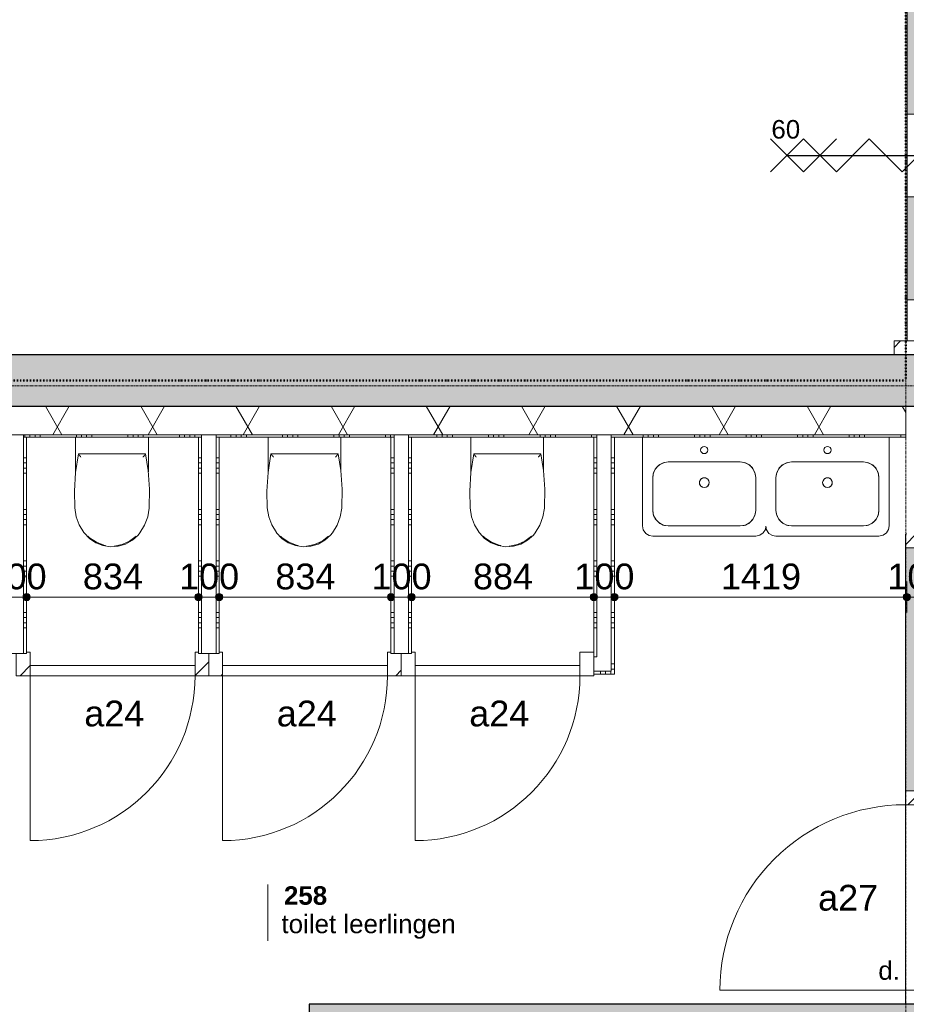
# Model space of a CAD drawing. Header units: millimetres. Extents: x 23523 to 72739, y 19604 to 59318.
# Tile 10 of 44: x 44328 to 48630, y 34799 to 39576. Entities that reach past the tile are written whole.
import ezdxf

# ---------------------------------------------------------------- set-up
doc = ezdxf.new("R2010")
doc.units = ezdxf.units.MM
doc.linetypes.add('Dash dot', pattern=[15.875, 6.35, -4.7625, 0, -4.7625])
doc.linetypes.add('stramien', pattern=[22.225, 12.7, -3.175, 3.175, -3.175])
doc.layers.add('00_Algemeen', color=7, linetype='Continuous', lineweight=9, true_color=0x00a600)
for name, color, linetype, lineweight in [('00_Algemeen-50', 7, 'Continuous', 9), ('22_Metselwerk', 7, 'Continuous', 18), ('30_Kozijnen-ramen-deuren', 7, 'Continuous', 9)]:
    doc.layers.add(name, color=color, linetype=linetype, lineweight=lineweight)
doc.styles.add('Arial', font='arial.ttf', dxfattribs={"height": 125})
doc.styles.add('Arial_5', font='arial.ttf', dxfattribs={"height": 90})
doc.styles.add('Arial_B_1', font='arialbd.ttf', dxfattribs={"height": 90})
doc.dimstyles.new('00_AEE_maatvoering_2_5mm', dxfattribs={"dimscale": 304.8, "dimtxt": 127.532425, "dimasz": 0.459318, "dimexe": 0.246063, "dimexo": 0.0625, "dimgap": 0, "dimtad": 1, "dimdec": 0, "dimzin": 0, "dimdsep": 46, "dimtxsty": 'Arial', "dimblk1": 'DOTSMALL', "dimblk2": 'DOTSMALL', "dimsah": 1, "dimcen": 0.09, "dimdle": 0.246063, "dimazin": 0, "dimtfac": 1, "dimtdec": 4, "dimtix": 1, "dimtmove": 0, "dimatfit": 3, "dimfxl": 0.246063, "dimfxlon": 1, "dimtvp": 1, "dimtolj": 1, "dimtzin": 0, "dimarcsym": 2})
pattern_1 = [(315, (-35317, 54055), (106.06602, 106.06602), [])]
pattern_2 = [(180, (45295.54, 37125), (9e-13, -250), []), (180, (45295.54, 37150), (9e-13, -250), []), (180, (45295.54, 37175), (9e-13, -250), []), (180, (45295.54, 37200), (9e-13, -250), [])]
pattern_3 = [(180, (46229.54, 37125), (9e-13, -250), []), (180, (46229.54, 37150), (9e-13, -250), []), (180, (46229.54, 37175), (9e-13, -250), []), (180, (46229.54, 37200), (9e-13, -250), [])]
pattern_4 = [(180, (47213.54, 37125), (9e-13, -250), []), (180, (47213.54, 37150), (9e-13, -250), []), (180, (47213.54, 37175), (9e-13, -250), []), (180, (47213.54, 37200), (9e-13, -250), [])]

# ---------------------------------------------------------------- blocks, each defined once
blk = doc.blocks.new('Direct Shape - Basic Wall_NLRS_22_WA_beton prefab 200_gen_AT_814324-1202279-02 tweede verdieping - B')
at = {"layer": '22_Metselwerk', "lineweight": 9}
blk.add_hatch(color=256, dxfattribs=at).paths.add_polyline_path([(0, -100), (3020, -100), (3020, 100), (0, 100)])
at = {"layer": '22_Metselwerk', "lineweight": 30}
for p, q in [((3020, 100), (0, 100)), ((0, 100), (0, -100)), ((3020, -100), (3020, 100)), ((0, -100), (3020, -100))]:
    blk.add_line(p, q, dxfattribs=at)
blk = doc.blocks.new('Direct Shape - Basic Wall_NLRS_22_WA_beton prefab 250_gen_AT_800436-1202342-02 tweede verdieping - B')
at = {"layer": '22_Metselwerk', "lineweight": 9}
h = blk.add_hatch(color=256, dxfattribs=at)
h.paths.add_polyline_path([(8041.3, -125), (11150, -125), (11150, 125), (5280, 125), (5280, -125), (7875.8, -125)])
h.paths.add_polyline_path([(3346, -125), (3346, 125), (0, 125), (0, -125), (1587.5, -125)])
at = {"layer": '22_Metselwerk', "lineweight": 30}
for p, q in [((11150, 125), (5280, 125)), ((5280, -125), (11150, -125))]:
    blk.add_line(p, q, dxfattribs=at)
blk = doc.blocks.new('2410-10368 v1 - IFC-model constructie _zonder onderbouw_ _MM21228__ifc-1-02 tweede verdieping - B')
at = {"layer": '22_Metselwerk', "lineweight": 9}
for name, p in [('Direct Shape - Basic Wall_NLRS_22_WA_beton prefab 250_gen_AT_800436-1202342-02 tweede verdieping - B', (43050, 37825)), ('Direct Shape - Basic Wall_NLRS_22_WA_beton prefab 200_gen_AT_814324-1202279-02 tweede verdieping - B', (51105, 34700))]:
    blk.add_blockref(name, p, dxfattribs=at)
blk = doc.blocks.new('32_AEE_VO_FIX_Binnendeuren - D_1800x2300_Deur_zijlicht rechts 1180 meranti-8437956-02 tweede verdieping - B')
at = {"layer": '30_Kozijnen-ramen-deuren', "true_color": 0xc0c0c0}
h = blk.add_hatch(dxfattribs=at)
h.set_pattern_fill('FP_56', color=9, style=0, pattern_type=2)
h.set_pattern_definition(pattern_1)
h.paths.add_polyline_path([(-517, -57), (-450, -57), (-450, 57), (-517, 57)])
h.paths.add_polyline_path([(1697, -57), (1764, -57), (1764, 57), (1697, 57), (1697, -50)])
h = blk.add_hatch(dxfattribs=at)
h.set_pattern_fill('FP_56', color=9, style=0, pattern_type=2)
h.set_pattern_definition(pattern_1)
h.paths.add_polyline_path([(450, -57), (517, -57), (517, 57), (450, 57)])
at = {"layer": '30_Kozijnen-ramen-deuren', "true_color": 0xc5c7c4}
blk.add_hatch(color=9, dxfattribs=at).paths.add_polyline_path([(517, 7), (517, -57), (1697, -57), (1697, 57), (517, 57)])
at = {"layer": '30_Kozijnen-ramen-deuren'}
for p, q in [((-450, 57), (-517, 57)), ((450, 57), (-450, 57)), ((-450, 57), (-450, 7)), ((-450, -57), (-450, 57)), ((450, 7), (450, 57)), ((517, 57), (450, 57)), ((450, 57), (450, -57)), ((1697, 57), (517, 57)), ((517, -57), (517, 57)), ((1697, 57), (1697, -57)), ((1764, 57), (1697, 57)), ((1764, 50), (1764, 57)), ((-450, 7), (450, 7)), ((-517, -57), (-450, -57)), ((450, -57), (517, -57)), ((517, -57), (1697, -57)), ((1697, -57), (1764, -57)), ((1764, -57), (1764, -50))]:
    blk.add_line(p, q, dxfattribs=at)
blk = doc.blocks.new('32_AEE_VO_FIX_Binnendeuren - DD_1800x2300_glasdeuren meranti bw-8429328-02 tweede verdieping - B')
at = {"layer": '30_Kozijnen-ramen-deuren', "true_color": 0xc0c0c0}
h = blk.add_hatch(dxfattribs=at)
h.set_pattern_fill('FP_73', color=9, style=0, pattern_type=2)
h.set_pattern_definition([(135, (38917, -54000), (-106.06602, -106.06602), [])])
h.paths.add_polyline_path([(967, 57), (900, 57), (900, -57), (967, -57)])
h.paths.add_polyline_path([(-900, -57), (-900, 57), (-967, 57), (-967, -57)])
at = {"layer": '30_Kozijnen-ramen-deuren', "true_color": 0xbfbfbf}
for points in [[(-200, 57), (-700, 57), (-700, 7), (-200, 7)], [(700, 7), (700, 57), (200, 57), (200, 7)]]:
    blk.add_hatch(color=9, dxfattribs=at).paths.add_polyline_path(points)
at = {"layer": '30_Kozijnen-ramen-deuren'}
for p, q in [((-900, 57), (-967, 57)), ((-967, 57), (-967, 50)), ((-700, 57), (-900, 57)), ((-900, 57), (-900, 7)), ((-900, -57), (-900, 57)), ((-200, 57), (-700, 57)), ((-700, 7), (-700, 57)), ((0, 57), (-200, 57)), ((-200, 57), (-200, 7)), ((0, 57), (200, 57)), ((0, 7), (0, 57)), ((0, 7), (0, 57)), ((200, 57), (700, 57)), ((200, 57), (200, 7)), ((700, 57), (900, 57)), ((700, 7), (700, 57)), ((900, 57), (900, 7)), ((900, 57), (900, -57)), ((967, 57), (900, 57)), ((-900, 7), (-700, 7)), ((-700, 7), (-200, 7)), ((-200, 7), (0, 7)), ((200, 7), (0, 7)), ((700, 7), (200, 7)), ((900, 7), (700, 7)), ((-967, -50), (-967, -57)), ((-967, -57), (-900, -57)), ((900, -57), (967, -57))]:
    blk.add_line(p, q, dxfattribs=at)
blk = doc.blocks.new('32_AEE_VO_FIX_Binnendeuren - D_800x2300_Toiletdeur vast meranti-V48-02 tweede verdieping - B')
at = {"layer": '30_Kozijnen-ramen-deuren', "true_color": 0xc0c0c0}
h = blk.add_hatch(dxfattribs=at)
h.set_pattern_fill('FP_105', color=9, style=0, pattern_type=2)
h.set_pattern_definition([(45, (-50151, -36450), (-106.066, 106.066), [])])
h.paths.add_polyline_path([(467, -57), (467, 50), (417, 50), (417, 57), (400, 57), (400, -57), (443.8, -57)])
h.paths.add_polyline_path([(-467, -57), (-400, -57), (-400, 57), (-417, 57), (-417, 50), (-467, 50)])
at = {"layer": '30_Kozijnen-ramen-deuren'}
for p, q in [((-467, -57), (-467, 50)), ((-417, 57), (-400, 57)), ((-400, 57), (-400, -57)), ((400, 57), (417, 57)), ((400, -57), (400, 57)), ((467, 50), (467, -57)), ((-400, -7), (400, -7)), ((-400, -57), (-400, -7)), ((400, -7), (400, -57)), ((-400, -57), (-467, -57)), ((400, -57), (-400, -57)), ((467, -57), (400, -57))]:
    blk.add_line(p, q, dxfattribs=at)
blk = doc.blocks.new('32_AEE_VO_FIX_Binnendeuren - D_800x2300_Toiletdeur vast meranti-V49-02 tweede verdieping - B')
at = {"layer": '30_Kozijnen-ramen-deuren', "true_color": 0xc0c0c0}
h = blk.add_hatch(dxfattribs=at)
h.set_pattern_fill('FP_106', color=9, style=0, pattern_type=2)
h.set_pattern_definition([(45, (-51085, -36450), (-106.066, 106.066), [])])
h.paths.add_polyline_path([(432, -57), (467, -57), (467, 50), (417, 50), (417, 57), (400, 57), (400, -57)])
h.paths.add_polyline_path([(-432, -57), (-400, -57), (-400, 57), (-417, 57), (-417, 50), (-467, 50), (-467, -57)])
at = {"layer": '30_Kozijnen-ramen-deuren'}
for p, q in [((-467, -57), (-467, 50)), ((-417, 57), (-400, 57)), ((-400, 57), (-400, -57)), ((400, 57), (417, 57)), ((400, -57), (400, 57)), ((467, 50), (467, -57)), ((-400, -7), (400, -7)), ((-400, -57), (-400, -7)), ((400, -7), (400, -57)), ((-400, -57), (-467, -57)), ((400, -57), (-400, -57)), ((467, -57), (400, -57))]:
    blk.add_line(p, q, dxfattribs=at)
blk = doc.blocks.new('32_AEE_VO_FIX_Binnendeuren - D_800x2300_Toiletdeur vast meranti-V50-02 tweede verdieping - B')
at = {"layer": '30_Kozijnen-ramen-deuren', "true_color": 0xc0c0c0}
h = blk.add_hatch(dxfattribs=at)
h.set_pattern_fill('FP_107', color=9, style=0, pattern_type=2)
h.set_pattern_definition([(45, (-52019, -36450), (-106.066, 106.066), [])])
h.paths.add_polyline_path([(467, -57), (467, 57), (400, 57), (400, -57)])
h.paths.add_polyline_path([(-400, -57), (-400, 57), (-417, 57), (-417, 50), (-467, 50), (-467, -57), (-432, -57)])
at = {"layer": '30_Kozijnen-ramen-deuren'}
for p, q in [((-467, -57), (-467, 50)), ((-417, 57), (-400, 57)), ((-400, 57), (-400, -57)), ((400, 57), (467, 57)), ((400, -57), (400, 57)), ((-400, -7), (400, -7)), ((-400, -57), (-400, -7)), ((400, -7), (400, -57)), ((-400, -57), (-467, -57)), ((400, -57), (-400, -57)), ((467, -57), (400, -57)), ((467, -50), (467, -57))]:
    blk.add_line(p, q, dxfattribs=at)
blk = doc.blocks.new('1876_3 _AEE_toilet - 2195_AEE_toilet-5034608-02 tweede verdieping - B')
at = {"layer": '30_Kozijnen-ramen-deuren'}
for p, q in [((-147.4, 444.5), (-147, 445.2)), ((-147, 445.2), (-146.5, 445.8)), ((145.1, 448), (147, 445.2)), ((147, 445.2), (147.3, 444.6)), ((-176.5, 167.5), (-176.5, 0)), ((176.5, 0), (176.5, 167.5)), ((-163.1, 81.3), (163.1, 81.3))]:
    blk.add_line(p, q, dxfattribs=at)
at = {"layer": '30_Kozijnen-ramen-deuren', "flags": 128}
for points in [[(135.6, 463.9), (109.9, 491.1), (78.9, 512), (44.1, 525.7), (7.1, 531.3), (-30.2, 528.8), (-66.1, 518.1), (-98.7, 499.9), (-126.6, 474.9), (-135.6, 463.9)], [(-117.2, 480.7), (-85.3, 504.1), (-49.3, 520.5), (-10.7, 529.1), (-9.7, 529.2)], [(31.5, 524.9), (39, 523.6), (75.9, 509.3), (109, 487.7), (117.2, 480.7)], [(-135.6, 463.9), (-158.2, 427.2), (-173.3, 386.9), (-180.5, 344.5), (-180.6, 342.9)], [(180.6, 342.9), (173.7, 385.4), (158.9, 425.8), (136.6, 462.6), (135.6, 463.9)], [(-180.6, 342.9), (-182.3, 252), (-175.8, 161.3), (-163.1, 81.3)], [(163.1, 81.3), (176.9, 171.1), (182.5, 261.8), (180.6, 342.9)]]:
    blk.add_lwpolyline(points, dxfattribs=at)
at = {"layer": '30_Kozijnen-ramen-deuren'}
for points, knots in [([(-150.7, 96.3), (-151.5, 95.3), (-152.8, 93.8), (-154.4, 91.9), (-155.6, 90.4), (-156.5, 89.3), (-157.3, 88.3), (-157.8, 87.7), (-158.4, 87), (-158.9, 86.4), (-159.4, 85.8), (-159.9, 85.1), (-160.5, 84.4), (-161.1, 83.7), (-161.4, 83.3), (-161.8, 82.8), (-162.2, 82.4), (-162.6, 81.9), (-162.9, 81.4), (-163.1, 81.3), (-163.1, 81.3)], [0, 0, 0, 0, 0.142857, 0.214286, 0.285714, 0.357143, 0.392857, 0.428571, 0.464286, 0.5, 0.535714, 0.571429, 0.625, 0.678571, 0.705357, 0.732143, 0.785714, 0.839286, 0.892857, 1, 1, 1, 1]), ([(150.7, 96.3), (151.9, 94.8), (153.5, 92.9), (155.3, 90.8), (156.1, 89.7), (157, 88.7), (157.7, 87.8), (158.4, 87), (158.9, 86.4), (159.4, 85.8), (159.9, 85.2), (160.3, 84.6), (160.8, 84.1), (161.2, 83.6), (161.5, 83.2), (161.9, 82.7), (162.3, 82.3), (162.9, 81.6), (163, 81.3), (163.1, 81.3)], [-1, -1, -1, -1, -0.785714, -0.732143, -0.678571, -0.625, -0.571429, -0.535714, -0.5, -0.464286, -0.428571, -0.392857, -0.357143, -0.321429, -0.285714, -0.25, -0.214286, -0.142857, 0, 0, 0, 0])]:
    blk.add_open_spline(points, degree=3, knots=knots, dxfattribs=at)
blk = doc.blocks.new('1876_3 _AEE_wasbak groot - 1876_3 _AEE_wasbak groot-5034979-02 tweede verdieping - B')
at = {"layer": '30_Kozijnen-ramen-deuren'}
for p, q in [((250, 479.9), (-250, 479.9)), ((-299.9, 430), (-299.9, 0)), ((-175, 430), (175, 430)), ((-250, 195), (-250, 355)), ((250, 355), (250, 195)), ((175, 120), (-175, 120))]:
    blk.add_line(p, q, dxfattribs=at)
at = {"layer": '30_Kozijnen-ramen-deuren', "flags": 128}
for points in [[(-250, 479.9), (-269.8, 475.8), (-286.3, 464.3), (-296.9, 447.1), (-299.9, 430)], [(299.5, 432.1), (295.8, 449.8), (284.3, 466.3), (267.1, 476.9), (250, 479.9)], [(-250, 355), (-245.9, 379.4), (-234.1, 401.2), (-215.8, 417.9), (-193, 427.8), (-175, 430)], [(-175, 430), (-199.4, 425.9), (-221.2, 414.1), (-237.9, 395.8), (-247.8, 373), (-250, 355)], [(175, 430), (199.4, 425.9), (221.2, 414.1), (237.9, 395.8), (247.8, 373), (250, 355)], [(250, 355), (245.9, 379.4), (234.1, 401.2), (215.8, 417.9), (193, 427.8), (175, 430)], [(-175, 120), (-199.4, 124.1), (-221.2, 135.9), (-237.9, 154.2), (-247.8, 177), (-250, 195)], [(-250, 195), (-245.9, 170.6), (-234.1, 148.8), (-215.8, 132.1), (-193, 122.2), (-175, 120)], [(250, 195), (245.9, 170.6), (234.1, 148.8), (215.8, 132.1), (193, 122.2), (175, 120)], [(175, 120), (199.4, 124.1), (221.2, 135.9), (237.9, 154.2), (247.8, 177), (250, 195)]]:
    blk.add_lwpolyline(points, dxfattribs=at)
at = {"layer": '30_Kozijnen-ramen-deuren'}
for centre, radius, start, end in [((0, 220), 23.5, 0, 180), ((0, 220), 23.5, 109.3655, 142.3157), ((0, 220), 23.5, 72.833, 107.167), ((0, 220), 23.5, 37.6843, 70.6345), ((0, 220), 23.5, 145.4331, 180), ((0, 220), 23.5, 180, 360), ((0, 220), 23.5, 180, 214.5669), ((0, 220), 23.5, 217.6843, 250.6345), ((0, 220), 23.5, 252.833, 287.167), ((0, 220), 23.5, 289.3655, 322.3157), ((0, 220), 23.5, 0, 34.5669), ((0, 220), 23.5, 325.4331, 360), ((0, 62), 17.5, 0, 180), ((0, 62), 17.5, 180, 0)]:
    blk.add_arc(centre, radius, start, end, dxfattribs=at)
blk = doc.blocks.new('1876_3 _AEE_wasbak groot - 1876_3 _AEE_wasbak groot-V84-02 tweede verdieping - B')
at = {"layer": '30_Kozijnen-ramen-deuren'}
for p, q in [((250, 479.9), (-250, 479.9)), ((-175, 430), (175, 430)), ((299.9, 0), (299.9, 430)), ((-250, 195), (-250, 355)), ((250, 355), (250, 195)), ((175, 120), (-175, 120))]:
    blk.add_line(p, q, dxfattribs=at)
at = {"layer": '30_Kozijnen-ramen-deuren', "flags": 128}
for points in [[(-250, 479.9), (-269.8, 475.8), (-286.3, 464.3), (-296.9, 447.1), (-299.5, 432.3)], [(299.9, 430), (295.8, 449.8), (284.3, 466.3), (267.1, 476.9), (250, 479.9)], [(-250, 355), (-245.9, 379.4), (-234.1, 401.2), (-215.8, 417.9), (-193, 427.8), (-175, 430)], [(-175, 430), (-199.4, 425.9), (-221.2, 414.1), (-237.9, 395.8), (-247.8, 373), (-250, 355)], [(175, 430), (199.4, 425.9), (221.2, 414.1), (237.9, 395.8), (247.8, 373), (250, 355)], [(250, 355), (245.9, 379.4), (234.1, 401.2), (215.8, 417.9), (193, 427.8), (175, 430)], [(-175, 120), (-199.4, 124.1), (-221.2, 135.9), (-237.9, 154.2), (-247.8, 177), (-250, 195)], [(-250, 195), (-245.9, 170.6), (-234.1, 148.8), (-215.8, 132.1), (-193, 122.2), (-175, 120)], [(250, 195), (245.9, 170.6), (234.1, 148.8), (215.8, 132.1), (193, 122.2), (175, 120)], [(175, 120), (199.4, 124.1), (221.2, 135.9), (237.9, 154.2), (247.8, 177), (250, 195)]]:
    blk.add_lwpolyline(points, dxfattribs=at)
at = {"layer": '30_Kozijnen-ramen-deuren'}
for centre, radius, start, end in [((0, 220), 23.5, 0, 180), ((0, 220), 23.5, 109.3655, 142.3157), ((0, 220), 23.5, 72.833, 107.167), ((0, 220), 23.5, 37.6843, 70.6345), ((0, 220), 23.5, 145.4331, 180), ((0, 220), 23.5, 180, 360), ((0, 220), 23.5, 180, 214.5669), ((0, 220), 23.5, 217.6843, 250.6345), ((0, 220), 23.5, 252.833, 287.167), ((0, 220), 23.5, 289.3655, 322.3157), ((0, 220), 23.5, 0, 34.5669), ((0, 220), 23.5, 325.4331, 360), ((0, 62), 17.5, 0, 180), ((0, 62), 17.5, 180, 0)]:
    blk.add_arc(centre, radius, start, end, dxfattribs=at)
blk = doc.blocks.new('30_AEE_VO_draairichting - 30_AEE_VO_draairichting-8193140-02 tweede verdieping - B')
at = {"layer": '30_Kozijnen-ramen-deuren'}
blk.add_line((-450, 900), (-450, 0), dxfattribs=at)
blk.add_arc((-450, 0), 900, 360, 90, dxfattribs=at)
blk = doc.blocks.new('30_AEE_VO_draairichting - 30_AEE_VO_draairichting-8194254-02 tweede verdieping - B')
at = {"layer": '30_Kozijnen-ramen-deuren'}
blk.add_line((-400, -800), (-400, 0), dxfattribs=at)
blk.add_arc((-400, 0), 800, 270, 0, dxfattribs=at)
blk = doc.blocks.new('00_AEE_tag_ruimte_klein - Naam _ nummer-752176-02 tweede verdieping - B')
at = {"layer": '00_Algemeen', "color": 7}
for p, q in [((-8.061, 7.172), (-8.061, 4.245)), ((-8.061, 4.468), (-8.061, 1.718))]:
    blk.add_line(p, q, dxfattribs=at)
blk = doc.blocks.new('DIMBLOCK152-02 tweede verdieping - B')
at = {"layer": '00_Algemeen-50', "transparency": 16777216}
h = blk.add_hatch(color=256, dxfattribs=at)
edge = h.paths.add_edge_path()
edge.add_arc((44261.5, 36774.8), 17.5, 0, 360)
h = blk.add_hatch(color=256, dxfattribs=at)
edge = h.paths.add_edge_path()
edge.add_arc((44361.5, 36774.8), 17.5, 0, 360)
for p, q in [((44261.5, 36774.8), (44261.5, 36849.8)), ((44361.5, 36774.8), (44361.5, 36849.8)), ((44261.5, 36774.8), (44361.5, 36774.8)), ((44261.5, 36774.8), (44261.5, 36699.8)), ((44361.5, 36774.8), (44361.5, 36699.8))]:
    blk.add_line(p, q, dxfattribs=at)
for centre in [(44261.5, 36774.8), (44361.5, 36774.8)]:
    blk.add_circle(centre, 17.5, dxfattribs=at)
at = {"layer": '00_Algemeen-50', "color": 0, "transparency": 16777216, "insert": (44167.3, 36937.1), "char_height": 125, "width": 346.103, "attachment_point": 1, "line_spacing_factor": 0.941778, "style": 'Arial'}
blk.add_mtext('100', dxfattribs=at)
blk = doc.blocks.new('_DotSmall')
at = {"color": 0, "linetype": 'ByBlock', "const_width": 0.5}
blk.add_lwpolyline([(-0.0625, 0, 1), (0.0625, 0, 1)], format="xyb", close=True, dxfattribs=at)
blk = doc.blocks.new('DIMBLOCK153-02 tweede verdieping - B')
at = {"layer": '00_Algemeen-50', "transparency": 16777216}
h = blk.add_hatch(color=256, dxfattribs=at)
edge = h.paths.add_edge_path()
edge.add_arc((44361.5, 36774.8), 17.5, 0, 360)
h = blk.add_hatch(color=256, dxfattribs=at)
edge = h.paths.add_edge_path()
edge.add_arc((45195.5, 36774.8), 17.5, 0, 360)
for p, q in [((44361.5, 36774.8), (44361.5, 36849.8)), ((45195.5, 36774.8), (45195.5, 36849.8)), ((44361.5, 36774.8), (45195.5, 36774.8)), ((44361.5, 36774.8), (44361.5, 36699.8)), ((45195.5, 36774.8), (45195.5, 36699.8))]:
    blk.add_line(p, q, dxfattribs=at)
for centre in [(44361.5, 36774.8), (45195.5, 36774.8)]:
    blk.add_circle(centre, 17.5, dxfattribs=at)
at = {"layer": '00_Algemeen-50', "color": 0, "transparency": 16777216, "insert": (44634.3, 36937.1), "char_height": 125, "width": 346.103, "attachment_point": 1, "line_spacing_factor": 0.941778, "style": 'Arial'}
blk.add_mtext('834', dxfattribs=at)
blk = doc.blocks.new('DIMBLOCK154-02 tweede verdieping - B')
at = {"layer": '00_Algemeen-50', "transparency": 16777216}
h = blk.add_hatch(color=256, dxfattribs=at)
edge = h.paths.add_edge_path()
edge.add_arc((45195.5, 36774.8), 17.5, 0, 360)
h = blk.add_hatch(color=256, dxfattribs=at)
edge = h.paths.add_edge_path()
edge.add_arc((45295.5, 36774.8), 17.5, 0, 360)
for p, q in [((45195.5, 36774.8), (45195.5, 36849.8)), ((45295.5, 36774.8), (45295.5, 36849.8)), ((45195.5, 36774.8), (45295.5, 36774.8)), ((45195.5, 36774.8), (45195.5, 36699.8)), ((45295.5, 36774.8), (45295.5, 36699.8))]:
    blk.add_line(p, q, dxfattribs=at)
for centre in [(45195.5, 36774.8), (45295.5, 36774.8)]:
    blk.add_circle(centre, 17.5, dxfattribs=at)
at = {"layer": '00_Algemeen-50', "color": 0, "transparency": 16777216, "insert": (45101.3, 36937.1), "char_height": 125, "width": 346.103, "attachment_point": 1, "line_spacing_factor": 0.941778, "style": 'Arial'}
blk.add_mtext('100', dxfattribs=at)
blk = doc.blocks.new('DIMBLOCK155-02 tweede verdieping - B')
at = {"layer": '00_Algemeen-50', "transparency": 16777216}
h = blk.add_hatch(color=256, dxfattribs=at)
edge = h.paths.add_edge_path()
edge.add_arc((45295.5, 36774.8), 17.5, 0, 360)
h = blk.add_hatch(color=256, dxfattribs=at)
edge = h.paths.add_edge_path()
edge.add_arc((46129.5, 36774.8), 17.5, 0, 360)
for p, q in [((45295.5, 36774.8), (45295.5, 36849.8)), ((46129.5, 36774.8), (46129.5, 36849.8)), ((45295.5, 36774.8), (46129.5, 36774.8)), ((45295.5, 36774.8), (45295.5, 36699.8)), ((46129.5, 36774.8), (46129.5, 36699.8))]:
    blk.add_line(p, q, dxfattribs=at)
for centre in [(45295.5, 36774.8), (46129.5, 36774.8)]:
    blk.add_circle(centre, 17.5, dxfattribs=at)
at = {"layer": '00_Algemeen-50', "color": 0, "transparency": 16777216, "insert": (45568.3, 36937.1), "char_height": 125, "width": 346.103, "attachment_point": 1, "line_spacing_factor": 0.941778, "style": 'Arial'}
blk.add_mtext('834', dxfattribs=at)
blk = doc.blocks.new('DIMBLOCK156-02 tweede verdieping - B')
at = {"layer": '00_Algemeen-50', "transparency": 16777216}
h = blk.add_hatch(color=256, dxfattribs=at)
edge = h.paths.add_edge_path()
edge.add_arc((46129.5, 36774.8), 17.5, 0, 360)
h = blk.add_hatch(color=256, dxfattribs=at)
edge = h.paths.add_edge_path()
edge.add_arc((46229.5, 36774.8), 17.5, 0, 360)
for p, q in [((46129.5, 36774.8), (46129.5, 36849.8)), ((46229.5, 36774.8), (46229.5, 36849.8)), ((46129.5, 36774.8), (46229.5, 36774.8)), ((46129.5, 36774.8), (46129.5, 36699.8)), ((46229.5, 36774.8), (46229.5, 36699.8))]:
    blk.add_line(p, q, dxfattribs=at)
for centre in [(46129.5, 36774.8), (46229.5, 36774.8)]:
    blk.add_circle(centre, 17.5, dxfattribs=at)
at = {"layer": '00_Algemeen-50', "color": 0, "transparency": 16777216, "insert": (46035.3, 36937.1), "char_height": 125, "width": 346.103, "attachment_point": 1, "line_spacing_factor": 0.941778, "style": 'Arial'}
blk.add_mtext('100', dxfattribs=at)
blk = doc.blocks.new('DIMBLOCK157-02 tweede verdieping - B')
at = {"layer": '00_Algemeen-50', "transparency": 16777216}
h = blk.add_hatch(color=256, dxfattribs=at)
edge = h.paths.add_edge_path()
edge.add_arc((46229.5, 36774.8), 17.5, 0, 360)
h = blk.add_hatch(color=256, dxfattribs=at)
edge = h.paths.add_edge_path()
edge.add_arc((47113.5, 36774.8), 17.5, 0, 360)
for p, q in [((46229.5, 36774.8), (46229.5, 36849.8)), ((47113.5, 36774.8), (47113.5, 36849.8)), ((46229.5, 36774.8), (47113.5, 36774.8)), ((46229.5, 36774.8), (46229.5, 36699.8)), ((47113.5, 36774.8), (47113.5, 36699.8))]:
    blk.add_line(p, q, dxfattribs=at)
for centre in [(46229.5, 36774.8), (47113.5, 36774.8)]:
    blk.add_circle(centre, 17.5, dxfattribs=at)
at = {"layer": '00_Algemeen-50', "color": 0, "transparency": 16777216, "insert": (46527.3, 36937.1), "char_height": 125, "width": 346.103, "attachment_point": 1, "line_spacing_factor": 0.941778, "style": 'Arial'}
blk.add_mtext('884', dxfattribs=at)
blk = doc.blocks.new('DIMBLOCK158-02 tweede verdieping - B')
at = {"layer": '00_Algemeen-50', "transparency": 16777216}
h = blk.add_hatch(color=256, dxfattribs=at)
edge = h.paths.add_edge_path()
edge.add_arc((47113.5, 36774.8), 17.5, 0, 360)
h = blk.add_hatch(color=256, dxfattribs=at)
edge = h.paths.add_edge_path()
edge.add_arc((47213.5, 36774.8), 17.5, 0, 360)
for p, q in [((47113.5, 36774.8), (47113.5, 36849.8)), ((47213.5, 36774.8), (47213.5, 36849.8)), ((47113.5, 36774.8), (47213.5, 36774.8)), ((47113.5, 36774.8), (47113.5, 36699.8)), ((47213.5, 36774.8), (47213.5, 36699.8))]:
    blk.add_line(p, q, dxfattribs=at)
for centre in [(47113.5, 36774.8), (47213.5, 36774.8)]:
    blk.add_circle(centre, 17.5, dxfattribs=at)
at = {"layer": '00_Algemeen-50', "color": 0, "transparency": 16777216, "insert": (47019.3, 36937.1), "char_height": 125, "width": 346.103, "attachment_point": 1, "line_spacing_factor": 0.941778, "style": 'Arial'}
blk.add_mtext('100', dxfattribs=at)
blk = doc.blocks.new('DIMBLOCK159-02 tweede verdieping - B')
at = {"layer": '00_Algemeen-50', "transparency": 16777216}
h = blk.add_hatch(color=256, dxfattribs=at)
edge = h.paths.add_edge_path()
edge.add_arc((47213.5, 36774.8), 17.5, 0, 360)
h = blk.add_hatch(color=256, dxfattribs=at)
edge = h.paths.add_edge_path()
edge.add_arc((48632.5, 36774.8), 17.5, 0, 360)
for p, q in [((47213.5, 36774.8), (47213.5, 36849.8)), ((48632.5, 36774.8), (48632.5, 36849.8)), ((47213.5, 36774.8), (48632.5, 36774.8)), ((47213.5, 36774.8), (47213.5, 36699.8)), ((48632.5, 36774.8), (48632.5, 36699.8))]:
    blk.add_line(p, q, dxfattribs=at)
for centre in [(47213.5, 36774.8), (48632.5, 36774.8)]:
    blk.add_circle(centre, 17.5, dxfattribs=at)
at = {"layer": '00_Algemeen-50', "color": 0, "transparency": 16777216, "insert": (47730.8, 36937.1), "char_height": 125, "width": 461.471, "attachment_point": 1, "line_spacing_factor": 0.941778, "style": 'Arial'}
blk.add_mtext('1419', dxfattribs=at)
blk = doc.blocks.new('DIMBLOCK160-02 tweede verdieping - B')
at = {"layer": '00_Algemeen-50', "transparency": 16777216}
h = blk.add_hatch(color=256, dxfattribs=at)
edge = h.paths.add_edge_path()
edge.add_arc((48632.5, 36774.8), 17.5, 0, 360)
h = blk.add_hatch(color=256, dxfattribs=at)
edge = h.paths.add_edge_path()
edge.add_arc((48732.5, 36774.8), 17.5, 0, 360)
for p, q in [((48632.5, 36774.8), (48632.5, 36849.8)), ((48732.5, 36774.8), (48732.5, 36849.8)), ((48632.5, 36774.8), (48807.5, 36774.8)), ((48632.5, 36774.8), (48632.5, 36699.8)), ((48732.5, 36774.8), (48732.5, 36699.8))]:
    blk.add_line(p, q, dxfattribs=at)
for centre in [(48632.5, 36774.8), (48732.5, 36774.8)]:
    blk.add_circle(centre, 17.5, dxfattribs=at)
at = {"layer": '00_Algemeen-50', "color": 0, "transparency": 16777216, "insert": (48538.3, 36937.1), "char_height": 125, "width": 346.103, "attachment_point": 1, "line_spacing_factor": 0.941778, "style": 'Arial'}
blk.add_mtext('100', dxfattribs=at)

msp = doc.modelspace()

# ---------------------------------------------------------------- hatches: boundary and pattern name
at = {"layer": '22_Metselwerk', "lineweight": 9}
h = msp.add_hatch(dxfattribs=at)
h.set_pattern_fill('FP_97', color=256, angle=60, style=0, pattern_type=2)
h.set_pattern_definition([(60, (-5372.46, 0), (-346.4102, 200), []), (120, (-5372.46, 0), (-346.4102, -200), [])])
h.paths.add_polyline_path([(48532, 37562), (48627.5, 37562), (48627.5, 37700), (43377.5, 37700), (43377.5, 37562), (48366.5, 37562)])
h = msp.add_hatch(dxfattribs=at)
h.set_pattern_fill('FP_101', color=256, angle=90, style=0, pattern_type=2)
h.set_pattern_definition([(90, (46102.54, 37550), (-250, -3e-12), []), (90, (46127.54, 37550), (-250, -3e-12), []), (90, (46152.54, 37550), (-250, -3e-12), []), (90, (46177.54, 37550), (-250, -3e-12), [])])
h.paths.add_polyline_path([(48627.5, 37550), (48627.5, 37562), (47198.5, 37562), (47198.5, 37550), (48532, 37550)])
h.paths.add_polyline_path([(47128.5, 37550), (47128.5, 37562), (46214.5, 37562), (46214.5, 37550), (47113.5, 37550)])
h.paths.add_polyline_path([(46144.5, 37550), (46144.5, 37562), (45280.5, 37562), (45280.5, 37550), (46129.5, 37550)])
h.paths.add_polyline_path([(45195.5, 37550), (45210.5, 37550), (45210.5, 37562), (44346.5, 37562), (44346.5, 37550), (45056.9, 37550)])
h.paths.add_polyline_path([(44276.5, 37550), (44276.5, 37562), (43377.5, 37562), (43377.5, 37550), (44261.5, 37550)])
h = msp.add_hatch(dxfattribs=at)
h.set_pattern_fill('FP_102', color=256, angle=90, style=0, pattern_type=2)
h.set_pattern_definition([(180, (44361.54, 37125), (9e-13, -250), []), (180, (44361.54, 37150), (9e-13, -250), []), (180, (44361.54, 37175), (9e-13, -250), []), (180, (44361.54, 37200), (9e-13, -250), [])])
h.paths.add_polyline_path([(44361.5, 36500), (44361.5, 37550), (44346.5, 37550), (44346.5, 36500)])
h = msp.add_hatch(dxfattribs=at)
h.set_pattern_fill('FP_108', color=256, angle=90, style=0, pattern_type=2)
h.set_pattern_definition(pattern_2)
h.paths.add_polyline_path([(45195.5, 36500), (45210.5, 36500), (45210.5, 37550), (45195.5, 37550), (45195.5, 36870.2)])
h = msp.add_hatch(dxfattribs=at)
h.set_pattern_fill('FP_108', color=256, angle=90, style=0, pattern_type=2)
h.set_pattern_definition(pattern_2)
h.paths.add_polyline_path([(45280.5, 36500), (45295.5, 36500), (45295.5, 37550), (45280.5, 37550), (45280.5, 36870.2)])
h = msp.add_hatch(dxfattribs=at)
h.set_pattern_fill('FP_109', color=256, angle=90, style=0, pattern_type=2)
h.set_pattern_definition(pattern_3)
h.paths.add_polyline_path([(46129.5, 36500), (46144.5, 36500), (46144.5, 37550), (46129.5, 37550), (46129.5, 36870.2)])
h = msp.add_hatch(dxfattribs=at)
h.set_pattern_fill('FP_109', color=256, angle=90, style=0, pattern_type=2)
h.set_pattern_definition(pattern_3)
h.paths.add_polyline_path([(46229.5, 36500), (46229.5, 37550), (46214.5, 37550), (46214.5, 36500)])
h = msp.add_hatch(dxfattribs=at)
h.set_pattern_fill('FP_110', color=256, angle=90, style=0, pattern_type=2)
h.set_pattern_definition(pattern_4)
h.paths.add_polyline_path([(47128.5, 36500), (47128.5, 37550), (47113.5, 37550), (47113.5, 36500)])
h = msp.add_hatch(dxfattribs=at)
h.set_pattern_fill('FP_110', color=256, angle=90, style=0, pattern_type=2)
h.set_pattern_definition(pattern_4)
h.paths.add_polyline_path([(47213.5, 36415), (47213.5, 37550), (47198.5, 37550), (47198.5, 36415), (47208.1, 36415)])
h = msp.add_hatch(dxfattribs=at)
h.set_pattern_fill('FP_103', color=256, angle=90, style=0, pattern_type=2)
h.set_pattern_definition([(90, (45395.54, 36400), (-250, 4e-12), []), (90, (45420.54, 36400), (-250, 4e-12), []), (90, (45445.54, 36400), (-250, 4e-12), []), (90, (45470.54, 36400), (-250, 4e-12), [])])
h.paths.add_polyline_path([(47213.5, 36400), (47213.5, 36415), (47113.5, 36415), (47113.5, 36400), (47208.1, 36400)])

# ---------------------------------------------------------------- linework, layer by layer
at = {"layer": '00_Algemeen', "color": 150, "linetype": 'stramien', "true_color": 0x0080ff}
for p, q in [((48627.5, 20667.9), (48627.5, 59018.3)), ((72439, 37800), (23823.4, 37800))]:
    msp.add_line(p, q, dxfattribs=at)
at = {"layer": '00_Algemeen', "color": 96, "linetype": 'Dash dot', "lineweight": 50, "true_color": 0x008000}
for p in [(48627.5, 48400), (37827.5, 37825)]:
    msp.add_line(p, (48627.5, 37825), dxfattribs=at)
at = {"layer": '00_Algemeen', "color": 96, "lineweight": 25, "true_color": 0x008000}
for p, q in [((48130.5, 38837), (47970.5, 38997)), ((47970.5, 38837), (48130.5, 38997)), ((48290.5, 38837), (48130.5, 38997)), ((48130.5, 38837), (48290.5, 38997)), ((48450.5, 38997), (48290.5, 38837)), ((48610.5, 38837), (48450.5, 38997)), ((48770.5, 38997), (48610.5, 38837)), ((48050.5, 38917), (49490.5, 38917))]:
    msp.add_line(p, q, dxfattribs=at)
at = {"layer": '22_Metselwerk'}
for p, q in [((48627.5, 37700), (43377.5, 37700)), ((48627.5, 37562), (48627.5, 37700)), ((45210.5, 37562), (44346.5, 37562)), ((44346.5, 36500), (44346.5, 37562)), ((45210.5, 36500), (45210.5, 37562)), ((46144.5, 37562), (45280.5, 37562)), ((45280.5, 36500), (45280.5, 37562)), ((46144.5, 36500), (46144.5, 37562)), ((47128.5, 37562), (46214.5, 37562)), ((46214.5, 36500), (46214.5, 37562)), ((47128.5, 36485), (47128.5, 37562)), ((48627.5, 37562), (47198.5, 37562)), ((47198.5, 36415), (47198.5, 37562)), ((44276.5, 36500), (44346.5, 36500)), ((45210.5, 36500), (45280.5, 36500)), ((46144.5, 36500), (46214.5, 36500)), ((47113.5, 36485), (47113.5, 36415)), ((47113.5, 36485), (47128.5, 36485)), ((47113.5, 36415), (47198.5, 36415))]:
    msp.add_line(p, q, dxfattribs=at)
at = {"layer": '22_Metselwerk', "lineweight": 9}
for p, q in [((44346.5, 37562), (44276.5, 37562)), ((44346.5, 37550), (45210.5, 37550)), ((44361.5, 36500), (44361.5, 37550)), ((45195.5, 37550), (45195.5, 36500)), ((45280.5, 37562), (45210.5, 37562)), ((45280.5, 37550), (46144.5, 37550)), ((45295.5, 36500), (45295.5, 37550)), ((46129.5, 37550), (46129.5, 36500)), ((46214.5, 37562), (46144.5, 37562)), ((46214.5, 37550), (47128.5, 37550)), ((46229.5, 36500), (46229.5, 37550)), ((47113.5, 37550), (47113.5, 36485)), ((47198.5, 37562), (47128.5, 37562)), ((47198.5, 37550), (48627.5, 37550)), ((47213.5, 36400), (47213.5, 37550)), ((48627.5, 37550), (48627.5, 37562)), ((44346.5, 36500), (44361.5, 36500)), ((45195.5, 36500), (45210.5, 36500)), ((45280.5, 36500), (45295.5, 36500)), ((46129.5, 36500), (46144.5, 36500)), ((46214.5, 36500), (46229.5, 36500)), ((47113.5, 36415), (47113.5, 36400)), ((47113.5, 36400), (47213.5, 36400))]:
    msp.add_line(p, q, dxfattribs=at)

# ---------------------------------------------------------------- block references
at = {"lineweight": 5}
msp.add_blockref('2410-10368 v1 - IFC-model constructie _zonder onderbouw_ _MM21228__ifc-1-02 tweede verdieping - B', (-5372.5, 0), dxfattribs=at)
at = {"layer": '00_Algemeen', "color": 7, "xscale": 49.99999999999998, "yscale": 49.99999999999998, "zscale": 49.99999999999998}
msp.add_blockref('00_AEE_tag_ruimte_klein - Naam _ nummer-752176-02 tweede verdieping - B', (45934.4, 35021.6), dxfattribs=at)
at = {"layer": '30_Kozijnen-ramen-deuren'}
for name, p, rotation in [('32_AEE_VO_FIX_Binnendeuren - DD_1800x2300_glasdeuren meranti bw-8429328-02 tweede verdieping - B', (48627.5, 38917), 270), ('1876_3 _AEE_toilet - 2195_AEE_toilet-5034608-02 tweede verdieping - B', (44775.8, 37550), 180), ('1876_3 _AEE_toilet - 2195_AEE_toilet-5034608-02 tweede verdieping - B', (45709.8, 37550), 180), ('1876_3 _AEE_toilet - 2195_AEE_toilet-5034608-02 tweede verdieping - B', (46693.8, 37550), 180), ('1876_3 _AEE_wasbak groot - 1876_3 _AEE_wasbak groot-V84-02 tweede verdieping - B', (47649.6, 37550), 180), ('1876_3 _AEE_wasbak groot - 1876_3 _AEE_wasbak groot-5034979-02 tweede verdieping - B', (48247.5, 37550), 180), ('32_AEE_VO_FIX_Binnendeuren - D_1800x2300_Deur_zijlicht rechts 1180 meranti-8437956-02 tweede verdieping - B', (48682.5, 35317), 89.99999999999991), ('30_AEE_VO_draairichting - 30_AEE_VO_draairichting-8193140-02 tweede verdieping - B', (48625.5, 35317), 89.99999999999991)]:
    msp.add_blockref(name, p, dxfattribs=dict(at, rotation=rotation))
for name, p in [('32_AEE_VO_FIX_Binnendeuren - D_800x2300_Toiletdeur vast meranti-V48-02 tweede verdieping - B', (44778.5, 36450)), ('32_AEE_VO_FIX_Binnendeuren - D_800x2300_Toiletdeur vast meranti-V49-02 tweede verdieping - B', (45712.5, 36450)), ('32_AEE_VO_FIX_Binnendeuren - D_800x2300_Toiletdeur vast meranti-V50-02 tweede verdieping - B', (46646.5, 36450)), ('30_AEE_VO_draairichting - 30_AEE_VO_draairichting-8194254-02 tweede verdieping - B', (44778.5, 36393)), ('30_AEE_VO_draairichting - 30_AEE_VO_draairichting-8194254-02 tweede verdieping - B', (45712.5, 36393)), ('30_AEE_VO_draairichting - 30_AEE_VO_draairichting-8194254-02 tweede verdieping - B', (46646.5, 36393))]:
    msp.add_blockref(name, p, dxfattribs=at)

# ---------------------------------------------------------------- texts
at = {"layer": '00_Algemeen', "color": 7, "lineweight": 18, "char_height": 90, "attachment_point": 1, "style": 'Arial_5'}
for s, insert, width in [('60', (47975.3, 39088.9), 168.354), ('d.', (48494.3, 35007.9), 124.262)]:
    msp.add_mtext(s, dxfattribs=dict(at, insert=insert, width=width))
at = {"layer": '00_Algemeen', "color": 7, "attachment_point": 1}
for s, insert, char_height, width, style in [('a24', (44641.3, 36272.1), 125, 348.734, 'Arial'), ('a24', (45575.3, 36272.1), 125, 348.734, 'Arial'), ('a24', (46509.3, 36272.1), 125, 348.734, 'Arial'), ('258', (45610.1, 35371.6), 90, 252.532, 'Arial_B_1'), ('a27', (48202.1, 35378.3), 125, 348.734, 'Arial'), ('toilet leerlingen', (45598.1, 35233.8), 90, 966.033, 'Arial_5')]:
    msp.add_mtext(s, dxfattribs=dict(at, insert=insert, char_height=char_height, width=width, style=style))

# ---------------------------------------------------------------- dimensions: what is measured, and where the dimension line sits
at = {"layer": '00_Algemeen', "color": 7}
for base, p1, p2, override, picture, middle in [((44361.5, 36774.8), (44261.5, 36849.8), (44361.5, 36849.8), {"dimpost": '<>', "dimfxl": 100}, 'DIMBLOCK152-02 tweede verdieping - B', (44311.5, 36838.6)), ((45195.5, 36774.8), (44361.5, 36849.8), (45195.5, 36849.8), {"dimpost": '<>', "dimfxl": 834}, 'DIMBLOCK153-02 tweede verdieping - B', (44778.5, 36838.7)), ((45295.5, 36774.8), (45195.5, 36849.8), (45295.5, 36849.8), {"dimpost": '<>', "dimfxl": 100}, 'DIMBLOCK154-02 tweede verdieping - B', (45245.5, 36838.6)), ((46129.5, 36774.8), (45295.5, 36849.8), (46129.5, 36849.8), {"dimpost": '<>', "dimfxl": 834}, 'DIMBLOCK155-02 tweede verdieping - B', (45712.5, 36838.7)), ((46229.5, 36774.8), (46129.5, 36849.8), (46229.5, 36849.8), {"dimpost": '<>', "dimfxl": 100}, 'DIMBLOCK156-02 tweede verdieping - B', (46179.5, 36838.6)), ((47113.5, 36774.8), (46229.5, 36849.8), (47113.5, 36849.8), {"dimpost": '<>', "dimfxl": 884}, 'DIMBLOCK157-02 tweede verdieping - B', (46671.5, 36838.6)), ((47213.5, 36774.8), (47113.5, 36849.8), (47213.5, 36849.8), {"dimpost": '<>', "dimfxl": 100}, 'DIMBLOCK158-02 tweede verdieping - B', (47163.5, 36838.6)), ((48632.5, 36774.8), (47213.5, 36849.8), (48632.5, 36849.8), {"dimpost": '<>', "dimfxl": 1419}, 'DIMBLOCK159-02 tweede verdieping - B', (47923, 36838.6)), ((48732.5, 36774.8), (48632.5, 36849.8), (48732.5, 36849.8), {"dimpost": '<>', "dimfxl": 100}, 'DIMBLOCK160-02 tweede verdieping - B', (48682.5, 36838.6))]:
    dim = msp.add_linear_dim(base=base, p1=p1, p2=p2, dimstyle='00_AEE_maatvoering_2_5mm', override=override, dxfattribs=at)
    dim.commit()
    dim.dimension.update_dxf_attribs({"geometry": picture, "text_midpoint": middle})

doc.saveas('drawing.dxf')
